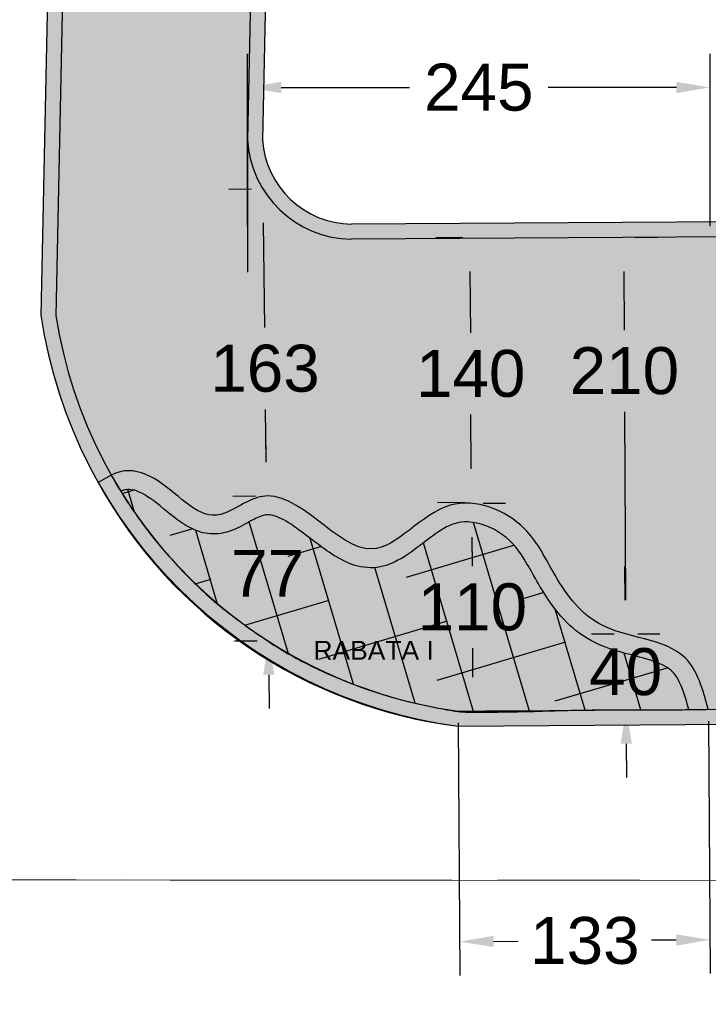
# Model space of a CAD drawing. Extents: x 5491056 to 5491224, y 5912897 to 5913097.
# Tile 7 of 16: x 5491175.23 to 5491178.89, y 5913041.45 to 5913046.69. Entities that reach past the tile are written whole.
import ezdxf

# ---------------------------------------------------------------- set-up
doc = ezdxf.new("R2010")
doc.units = 0
doc.header["$PDSIZE"] = 0.75
doc.linetypes.add('PRZER1-1', pattern=[1, 0.5, -0.5])
doc.linetypes.add('PRZER3-1', pattern=[2, 1.5, -0.5])
doc.layers.get('Defpoints').update_dxf_attribs({"linetype": 'CONTINUOUS'})
for name, color, linetype in [('AK_nawierzchnie', 18, 'CONTINUOUS'), ('AK_pomocnicza', 7, 'CONTINUOUS'), ('AK_wymiary', 7, 'CONTINUOUS')]:
    doc.layers.add(name, color=color, linetype=linetype)
for name, color, linetype, lineweight in [('GESDZI', 7, 'CONTINUOUS', 18), ('GESKKL', 82, 'CONTINUOUS', 18), ('GESUZY', 96, 'CONTINUOUS', 18)]:
    doc.layers.add(name, color=color, linetype=linetype, lineweight=lineweight)
doc.styles.add('Arial', font='arial.ttf')
doc.styles.get("Standard").update_dxf_attribs({"font": 'txt.shx'})
doc.dimstyles.new('ARIAL', dxfattribs={"dimtxt": 0.35, "dimasz": 0.18, "dimexe": 0.18, "dimexo": 0.0625, "dimgap": 0.09000000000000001, "dimtad": 0, "dimtih": 1, "dimtoh": 1, "dimdec": 4, "dimzin": 0, "dimdsep": 46, "dimtxsty": 'Arial', "dimcen": 0.09000000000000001, "dimadec": 0, "dimazin": 0, "dimtfac": 1, "dimtdec": 4, "dimtofl": 0, "dimtmove": 0, "dimatfit": 3, "dimfxl": 1, "dimtolj": 1, "dimtzin": 0, "dimarcsym": 0})

# ---------------------------------------------------------------- blocks, each defined once
blk = doc.blocks.new('4')
at = {"layer": 'AK_pomocnicza', "linetype": 'Continuous', "lineweight": -3, "true_color": 0xc7c8ca, "transparency": 33554597}
h = blk.add_hatch(color=9, dxfattribs=at)
h.dxf.hatch_style = 1
edge = h.paths.add_edge_path()
edge.add_spline(control_points=[(5491199.038278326, 5912995.101801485), (5491199.116499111, 5912995.176947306), (5491199.32375157, 5912995.376329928), (5491199.082785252, 5912995.800611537), (5491199.267429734, 5912996.158209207), (5491199.46956747, 5912996.44327386), (5491199.414526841, 5912996.923318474), (5491198.700160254, 5912996.999617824), (5491199.107067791, 5912997.707033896), (5491198.585958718, 5912997.889024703), (5491198.743501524, 5912998.212552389), (5491198.694845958, 5912998.430648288), (5491198.632382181, 5912998.479773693), (5491198.618974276, 5912998.490318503)], knot_values=[0.0004944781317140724, 0.0004944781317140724, 0.0004944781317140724, 0.0004944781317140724, 0.3001557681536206, 0.7953559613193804, 1.166203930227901, 1.437934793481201, 1.852438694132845, 2.331266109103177, 2.985748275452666, 3.238476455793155, 3.623125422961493, 3.808265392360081, 3.858867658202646, 3.858867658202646, 3.858867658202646, 3.858867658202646], degree=3, periodic=0)
edge.add_spline(control_points=[(5491198.618974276, 5912998.490318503), (5491198.610476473, 5912998.476819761), (5491198.592577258, 5912998.448386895), (5491198.575387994, 5912998.419511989), (5491198.566578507, 5912998.404221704)], knot_values=[0, 0, 0, 0, 0.04785189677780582, 0.1007921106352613, 0.1007921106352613, 0.1007921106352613, 0.1007921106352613], degree=3, periodic=0)
edge.add_spline(control_points=[(5491198.566578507, 5912998.404221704), (5491198.576927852, 5912998.39586588), (5491198.583075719, 5912998.390343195), (5491198.594485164, 5912998.376529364), (5491198.601101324, 5912998.363684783), (5491198.614373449, 5912998.311073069), (5491198.612642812, 5912998.261465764), (5491198.593008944, 5912998.146718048), (5491198.576087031, 5912998.083146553), (5491198.571515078, 5912997.982028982), (5491198.572996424, 5912997.949187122), (5491198.590723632, 5912997.881087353), (5491198.609486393, 5912997.844671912), (5491198.664216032, 5912997.78201161), (5491198.697967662, 5912997.759885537), (5491198.756708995, 5912997.721389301), (5491198.78257196, 5912997.705165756), (5491198.817808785, 5912997.676929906), (5491198.824776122, 5912997.668322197), (5491198.84092813, 5912997.636862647), (5491198.847062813, 5912997.607686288), (5491198.847048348, 5912997.49424606), (5491198.823870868, 5912997.392382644), (5491198.808031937, 5912997.249410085), (5491198.805504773, 5912997.208997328), (5491198.811951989, 5912997.126234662), (5491198.821072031, 5912997.083069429), (5491198.865005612, 5912997.001009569), (5491198.897303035, 5912996.968892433), (5491198.976792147, 5912996.910043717), (5491199.026508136, 5912996.887348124), (5491199.125913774, 5912996.842568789), (5491199.175406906, 5912996.821072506), (5491199.251872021, 5912996.774154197), (5491199.275800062, 5912996.751675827), (5491199.324796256, 5912996.67115916), (5491199.339547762, 5912996.601383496), (5491199.331266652, 5912996.464709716), (5491199.309744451, 5912996.406814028), (5491199.237403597, 5912996.280704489), (5491199.187031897, 5912996.209622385), (5491199.11869286, 5912996.077562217), (5491199.0950703, 5912996.022472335), (5491199.064162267, 5912995.903554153), (5491199.058266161, 5912995.837152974), (5491199.071410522, 5912995.694422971), (5491199.092550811, 5912995.621012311), (5491199.121384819, 5912995.500682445), (5491199.130430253, 5912995.451760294), (5491199.129577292, 5912995.376488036), (5491199.12233908, 5912995.352802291), (5491199.076615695, 5912995.281067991), (5491199.034994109, 5912995.237940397), (5491198.987490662, 5912995.191773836)], knot_values=[0.02442518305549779, 0.02442518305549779, 0.02442518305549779, 0.02442518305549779, 0.07268799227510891, 0.07268799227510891, 0.1619901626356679, 0.1619901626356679, 0.3311322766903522, 0.3311322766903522, 0.5002743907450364, 0.5002743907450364, 0.574983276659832, 0.574983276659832, 0.6496921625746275, 0.6496921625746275, 0.7460342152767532, 0.7460342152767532, 0.8382577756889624, 0.8382577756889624, 0.9304813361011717, 0.9304813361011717, 1.069461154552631, 1.069461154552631, 1.330944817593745, 1.330944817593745, 1.431544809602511, 1.431544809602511, 1.532144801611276, 1.532144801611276, 1.632744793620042, 1.632744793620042, 1.774730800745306, 1.774730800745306, 1.930205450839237, 1.930205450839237, 2.085680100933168, 2.085680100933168, 2.328115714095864, 2.328115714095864, 2.570551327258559, 2.570551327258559, 2.812986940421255, 2.812986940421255, 2.96744850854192, 2.96744850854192, 3.121910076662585, 3.121910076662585, 3.321450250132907, 3.321450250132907, 3.49004090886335, 3.49004090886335, 3.658631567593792, 3.658631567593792, 3.845735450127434, 3.845735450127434, 3.845735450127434, 3.845735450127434], degree=3, periodic=0)
edge.add_spline(control_points=[(5491198.566578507, 5912998.404221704), (5491198.566035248, 5912998.403278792), (5491198.538132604, 5912998.354750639), (5491198.491602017, 5912998.264572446), (5491198.433207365, 5912998.14049739), (5491198.387883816, 5912998.019787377), (5491198.343774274, 5912997.897437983), (5491198.305745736, 5912997.758491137), (5491198.272955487, 5912997.611778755), (5491198.253140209, 5912997.46034896), (5491198.231506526, 5912997.269228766), (5491198.228725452, 5912997.040296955), (5491198.257342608, 5912996.790416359), (5491198.303919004, 5912996.544766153), (5491198.355490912, 5912996.373579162), (5491198.402905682, 5912996.237641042), (5491198.467657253, 5912996.144542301), (5491198.56051567, 5912995.953996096), (5491198.714028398, 5912995.696304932), (5491198.87148555, 5912995.401488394), (5491198.981033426, 5912995.202766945), (5491199.031955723, 5912995.11247546), (5491199.037695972, 5912995.102781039), (5491199.038278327, 5912995.101801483)], knot_values=[0.1007921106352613, 0.1007921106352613, 0.1007921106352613, 0.1007921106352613, 0.1040567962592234, 0.2687292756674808, 0.4050342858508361, 0.5151394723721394, 0.6553967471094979, 0.7950311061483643, 0.9470142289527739, 1.105989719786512, 1.252863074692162, 1.523997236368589, 1.790422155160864, 2.006306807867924, 2.273036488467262, 2.326699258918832, 2.436802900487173, 2.610201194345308, 2.962560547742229, 3.335771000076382, 3.612924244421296, 3.64330609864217, 3.646724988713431, 3.646724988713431, 3.646724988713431, 3.646724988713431], degree=3, periodic=0)
at = {"layer": 'AK_pomocnicza', "linetype": 'Continuous', "lineweight": -3, "transparency": 33554597}
h = blk.add_hatch(color=253, dxfattribs=at)
h.dxf.hatch_style = 1
edge = h.paths.add_edge_path()
edge.add_spline(control_points=[(5491198.987490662, 5912995.191773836), (5491199.034994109, 5912995.237940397), (5491199.076615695, 5912995.281067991), (5491199.12233908, 5912995.352802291), (5491199.129577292, 5912995.376488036), (5491199.130430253, 5912995.451760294), (5491199.121384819, 5912995.500682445), (5491199.092550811, 5912995.621012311), (5491199.071410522, 5912995.694422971), (5491199.058266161, 5912995.837152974), (5491199.064162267, 5912995.903554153), (5491199.0950703, 5912996.022472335), (5491199.11869286, 5912996.077562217), (5491199.187031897, 5912996.209622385), (5491199.237403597, 5912996.280704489), (5491199.309744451, 5912996.406814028), (5491199.331266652, 5912996.464709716), (5491199.339547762, 5912996.601383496), (5491199.324796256, 5912996.67115916), (5491199.275800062, 5912996.751675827), (5491199.251872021, 5912996.774154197), (5491199.175406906, 5912996.821072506), (5491199.125913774, 5912996.842568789), (5491199.026508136, 5912996.887348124), (5491198.976792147, 5912996.910043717), (5491198.897303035, 5912996.968892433), (5491198.865005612, 5912997.001009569), (5491198.821072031, 5912997.083069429), (5491198.811951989, 5912997.126234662), (5491198.805504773, 5912997.208997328), (5491198.808031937, 5912997.249410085), (5491198.823870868, 5912997.392382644), (5491198.847048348, 5912997.49424606), (5491198.847062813, 5912997.607686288), (5491198.84092813, 5912997.636862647), (5491198.824776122, 5912997.668322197), (5491198.817808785, 5912997.676929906), (5491198.78257196, 5912997.705165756), (5491198.756708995, 5912997.721389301), (5491198.697967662, 5912997.759885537), (5491198.664216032, 5912997.78201161), (5491198.609486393, 5912997.844671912), (5491198.590723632, 5912997.881087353), (5491198.572996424, 5912997.949187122), (5491198.571515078, 5912997.982028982), (5491198.576087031, 5912998.083146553), (5491198.593008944, 5912998.146718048), (5491198.612642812, 5912998.261465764), (5491198.614373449, 5912998.311073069), (5491198.601101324, 5912998.363684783), (5491198.594485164, 5912998.376529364), (5491198.583075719, 5912998.390343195), (5491198.576927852, 5912998.39586588), (5491198.566578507, 5912998.404221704)], knot_values=[0.02442518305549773, 0.02442518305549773, 0.02442518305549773, 0.02442518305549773, 0.2115290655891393, 0.2115290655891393, 0.3801197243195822, 0.3801197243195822, 0.5487103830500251, 0.5487103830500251, 0.7482505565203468, 0.7482505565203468, 0.9027121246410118, 0.9027121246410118, 1.057173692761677, 1.057173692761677, 1.299609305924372, 1.299609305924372, 1.542044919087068, 1.542044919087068, 1.784480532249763, 1.784480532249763, 1.939955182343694, 1.939955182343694, 2.095429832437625, 2.095429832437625, 2.23741583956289, 2.23741583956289, 2.338015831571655, 2.338015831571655, 2.438615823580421, 2.438615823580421, 2.539215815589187, 2.539215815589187, 2.800699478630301, 2.800699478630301, 2.93967929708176, 2.93967929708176, 3.031902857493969, 3.031902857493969, 3.124126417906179, 3.124126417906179, 3.220468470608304, 3.220468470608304, 3.2951773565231, 3.2951773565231, 3.369886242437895, 3.369886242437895, 3.53902835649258, 3.53902835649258, 3.708170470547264, 3.708170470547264, 3.797472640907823, 3.797472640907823, 3.845735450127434, 3.845735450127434, 3.845735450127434, 3.845735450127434], degree=3, periodic=0)
edge.add_spline(control_points=[(5491198.566578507, 5912998.404221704), (5491198.566035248, 5912998.403278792), (5491198.538132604, 5912998.354750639), (5491198.491602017, 5912998.264572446), (5491198.433207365, 5912998.14049739), (5491198.387883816, 5912998.019787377), (5491198.343774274, 5912997.897437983), (5491198.305745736, 5912997.758491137), (5491198.272955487, 5912997.611778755), (5491198.253140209, 5912997.46034896), (5491198.231506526, 5912997.269228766), (5491198.228725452, 5912997.040296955), (5491198.257342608, 5912996.790416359), (5491198.303919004, 5912996.544766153), (5491198.355490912, 5912996.373579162), (5491198.402905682, 5912996.237641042), (5491198.467657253, 5912996.144542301), (5491198.56051567, 5912995.953996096), (5491198.714028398, 5912995.696304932), (5491198.87148555, 5912995.401488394), (5491198.981033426, 5912995.202766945), (5491199.031955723, 5912995.11247546), (5491199.037695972, 5912995.102781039), (5491199.038278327, 5912995.101801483)], knot_values=[0.1007921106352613, 0.1007921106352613, 0.1007921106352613, 0.1007921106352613, 0.1040567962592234, 0.2687292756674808, 0.4050342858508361, 0.5151394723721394, 0.6553967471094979, 0.7950311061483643, 0.9470142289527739, 1.105989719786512, 1.252863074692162, 1.523997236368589, 1.790422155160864, 2.006306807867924, 2.273036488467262, 2.326699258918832, 2.436802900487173, 2.610201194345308, 2.962560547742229, 3.335771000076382, 3.612924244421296, 3.64330609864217, 3.646724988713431, 3.646724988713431, 3.646724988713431, 3.646724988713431], degree=3, periodic=0)
at = {"layer": 'AK_pomocnicza', "linetype": 'Continuous', "lineweight": -3}
h = blk.add_hatch(dxfattribs=at)
h.set_pattern_fill('ANSI38', color=253, scale=0.09)
h.set_pattern_definition([(45, (5491198.784136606, 5912996.753011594), (-0.202055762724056, 0.202055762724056), []), (135, (5491198.784136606, 5912996.753011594), (-0.6061672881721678, 0.202055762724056), [0.714375, -0.428625])])
edge = h.paths.add_edge_path()
edge.add_spline(control_points=[(5491198.987490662, 5912995.191773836), (5491199.034994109, 5912995.237940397), (5491199.076615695, 5912995.281067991), (5491199.12233908, 5912995.352802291), (5491199.129577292, 5912995.376488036), (5491199.130430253, 5912995.451760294), (5491199.121384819, 5912995.500682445), (5491199.092550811, 5912995.621012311), (5491199.071410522, 5912995.694422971), (5491199.058266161, 5912995.837152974), (5491199.064162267, 5912995.903554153), (5491199.0950703, 5912996.022472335), (5491199.11869286, 5912996.077562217), (5491199.187031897, 5912996.209622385), (5491199.237403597, 5912996.280704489), (5491199.309744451, 5912996.406814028), (5491199.331266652, 5912996.464709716), (5491199.339547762, 5912996.601383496), (5491199.324796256, 5912996.67115916), (5491199.275800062, 5912996.751675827), (5491199.251872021, 5912996.774154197), (5491199.175406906, 5912996.821072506), (5491199.125913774, 5912996.842568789), (5491199.026508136, 5912996.887348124), (5491198.976792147, 5912996.910043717), (5491198.897303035, 5912996.968892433), (5491198.865005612, 5912997.001009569), (5491198.821072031, 5912997.083069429), (5491198.811951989, 5912997.126234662), (5491198.805504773, 5912997.208997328), (5491198.808031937, 5912997.249410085), (5491198.823870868, 5912997.392382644), (5491198.847048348, 5912997.49424606), (5491198.847062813, 5912997.607686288), (5491198.84092813, 5912997.636862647), (5491198.824776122, 5912997.668322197), (5491198.817808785, 5912997.676929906), (5491198.78257196, 5912997.705165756), (5491198.756708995, 5912997.721389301), (5491198.697967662, 5912997.759885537), (5491198.664216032, 5912997.78201161), (5491198.609486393, 5912997.844671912), (5491198.590723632, 5912997.881087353), (5491198.572996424, 5912997.949187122), (5491198.571515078, 5912997.982028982), (5491198.576087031, 5912998.083146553), (5491198.593008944, 5912998.146718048), (5491198.612642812, 5912998.261465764), (5491198.614373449, 5912998.311073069), (5491198.601101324, 5912998.363684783), (5491198.594485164, 5912998.376529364), (5491198.583075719, 5912998.390343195), (5491198.576927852, 5912998.39586588), (5491198.566578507, 5912998.404221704)], knot_values=[0.02442518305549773, 0.02442518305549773, 0.02442518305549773, 0.02442518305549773, 0.2115290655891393, 0.2115290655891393, 0.3801197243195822, 0.3801197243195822, 0.5487103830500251, 0.5487103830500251, 0.7482505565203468, 0.7482505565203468, 0.9027121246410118, 0.9027121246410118, 1.057173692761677, 1.057173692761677, 1.299609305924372, 1.299609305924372, 1.542044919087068, 1.542044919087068, 1.784480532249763, 1.784480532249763, 1.939955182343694, 1.939955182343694, 2.095429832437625, 2.095429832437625, 2.23741583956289, 2.23741583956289, 2.338015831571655, 2.338015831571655, 2.438615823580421, 2.438615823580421, 2.539215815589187, 2.539215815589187, 2.800699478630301, 2.800699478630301, 2.93967929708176, 2.93967929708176, 3.031902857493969, 3.031902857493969, 3.124126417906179, 3.124126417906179, 3.220468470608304, 3.220468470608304, 3.2951773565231, 3.2951773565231, 3.369886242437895, 3.369886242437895, 3.53902835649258, 3.53902835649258, 3.708170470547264, 3.708170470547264, 3.797472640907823, 3.797472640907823, 3.845735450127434, 3.845735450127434, 3.845735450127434, 3.845735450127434], degree=3, periodic=0)
edge.add_spline(control_points=[(5491198.566578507, 5912998.404221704), (5491198.566035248, 5912998.403278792), (5491198.538132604, 5912998.354750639), (5491198.491602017, 5912998.264572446), (5491198.433207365, 5912998.14049739), (5491198.387883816, 5912998.019787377), (5491198.343774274, 5912997.897437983), (5491198.305745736, 5912997.758491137), (5491198.272955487, 5912997.611778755), (5491198.253140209, 5912997.46034896), (5491198.231506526, 5912997.269228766), (5491198.228725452, 5912997.040296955), (5491198.257342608, 5912996.790416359), (5491198.303919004, 5912996.544766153), (5491198.355490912, 5912996.373579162), (5491198.402905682, 5912996.237641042), (5491198.467657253, 5912996.144542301), (5491198.56051567, 5912995.953996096), (5491198.714028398, 5912995.696304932), (5491198.87148555, 5912995.401488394), (5491198.981033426, 5912995.202766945), (5491199.031955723, 5912995.11247546), (5491199.037695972, 5912995.102781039), (5491199.038278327, 5912995.101801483)], knot_values=[0.1007921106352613, 0.1007921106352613, 0.1007921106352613, 0.1007921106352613, 0.1040567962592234, 0.2687292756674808, 0.4050342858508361, 0.5151394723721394, 0.6553967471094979, 0.7950311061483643, 0.9470142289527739, 1.105989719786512, 1.252863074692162, 1.523997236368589, 1.790422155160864, 2.006306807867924, 2.273036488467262, 2.326699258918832, 2.436802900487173, 2.610201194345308, 2.962560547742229, 3.335771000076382, 3.612924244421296, 3.64330609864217, 3.646724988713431, 3.646724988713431, 3.646724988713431, 3.646724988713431], degree=3, periodic=0)
for points, knots in [([(5491198.618974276, 5912998.490318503), (5491198.610476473, 5912998.476819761), (5491198.591997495, 5912998.447465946), (5491198.546229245, 5912998.370442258), (5491198.491602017, 5912998.264572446), (5491198.433207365, 5912998.14049739), (5491198.387883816, 5912998.019787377), (5491198.343774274, 5912997.897437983), (5491198.305745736, 5912997.758491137), (5491198.272955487, 5912997.611778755), (5491198.253140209, 5912997.46034896), (5491198.231506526, 5912997.269228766), (5491198.228725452, 5912997.040296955), (5491198.257342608, 5912996.790416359), (5491198.303919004, 5912996.544766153), (5491198.355490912, 5912996.373579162), (5491198.402905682, 5912996.237641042), (5491198.458804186, 5912996.13926072), (5491198.56051567, 5912995.953996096), (5491198.714028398, 5912995.696304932), (5491198.87148555, 5912995.401488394), (5491198.981033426, 5912995.202766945), (5491199.031955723, 5912995.11247546), (5491199.037695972, 5912995.102781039), (5491199.038278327, 5912995.101801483)], [0, 0, 0, 0, 0.04785189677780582, 0.1040567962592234, 0.2687292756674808, 0.4050342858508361, 0.5151394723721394, 0.6553967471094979, 0.7950311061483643, 0.9470142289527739, 1.105989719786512, 1.252863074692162, 1.523997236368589, 1.790422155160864, 2.006306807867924, 2.273036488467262, 2.326699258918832, 2.436802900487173, 2.610201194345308, 2.962560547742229, 3.335771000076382, 3.612924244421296, 3.64330609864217, 3.646724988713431, 3.646724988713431, 3.646724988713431, 3.646724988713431]), ([(5491199.038252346, 5912995.101776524), (5491199.116481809, 5912995.176930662), (5491199.323758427, 5912995.376317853), (5491199.082785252, 5912995.800611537), (5491199.267429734, 5912996.158209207), (5491199.46956747, 5912996.44327386), (5491199.414526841, 5912996.923318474), (5491198.700160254, 5912996.999617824), (5491199.107067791, 5912997.707033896), (5491198.585958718, 5912997.889024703), (5491198.743501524, 5912998.212552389), (5491198.694845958, 5912998.430648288), (5491198.632382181, 5912998.479773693), (5491198.618974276, 5912998.490318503)], [0.0004613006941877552, 0.0004613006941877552, 0.0004613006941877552, 0.0004613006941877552, 0.3001557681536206, 0.7953559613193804, 1.166203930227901, 1.437934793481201, 1.852438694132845, 2.331266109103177, 2.985748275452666, 3.238476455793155, 3.623125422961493, 3.808265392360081, 3.858867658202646, 3.858867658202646, 3.858867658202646, 3.858867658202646]), ([(5491198.987490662, 5912995.191773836), (5491199.034994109, 5912995.237940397), (5491199.076615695, 5912995.281067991), (5491199.12233908, 5912995.352802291), (5491199.129577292, 5912995.376488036), (5491199.130430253, 5912995.451760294), (5491199.121384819, 5912995.500682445), (5491199.092550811, 5912995.621012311), (5491199.071410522, 5912995.694422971), (5491199.058266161, 5912995.837152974), (5491199.064162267, 5912995.903554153), (5491199.0950703, 5912996.022472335), (5491199.11869286, 5912996.077562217), (5491199.187031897, 5912996.209622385), (5491199.237403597, 5912996.280704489), (5491199.309744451, 5912996.406814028), (5491199.331266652, 5912996.464709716), (5491199.339547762, 5912996.601383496), (5491199.324796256, 5912996.67115916), (5491199.275800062, 5912996.751675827), (5491199.251872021, 5912996.774154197), (5491199.175406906, 5912996.821072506), (5491199.125913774, 5912996.842568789), (5491199.026508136, 5912996.887348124), (5491198.976792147, 5912996.910043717), (5491198.897303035, 5912996.968892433), (5491198.865005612, 5912997.001009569), (5491198.821072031, 5912997.083069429), (5491198.811951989, 5912997.126234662), (5491198.805504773, 5912997.208997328), (5491198.808031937, 5912997.249410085), (5491198.823870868, 5912997.392382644), (5491198.847048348, 5912997.49424606), (5491198.847062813, 5912997.607686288), (5491198.84092813, 5912997.636862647), (5491198.824776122, 5912997.668322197), (5491198.817808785, 5912997.676929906), (5491198.78257196, 5912997.705165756), (5491198.756708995, 5912997.721389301), (5491198.697967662, 5912997.759885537), (5491198.664216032, 5912997.78201161), (5491198.609486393, 5912997.844671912), (5491198.590723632, 5912997.881087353), (5491198.572996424, 5912997.949187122), (5491198.571515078, 5912997.982028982), (5491198.576087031, 5912998.083146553), (5491198.593008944, 5912998.146718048), (5491198.612642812, 5912998.261465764), (5491198.614373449, 5912998.311073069), (5491198.601101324, 5912998.363684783), (5491198.594485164, 5912998.376529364), (5491198.583075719, 5912998.390343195), (5491198.576927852, 5912998.39586588), (5491198.566578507, 5912998.404221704)], [0.02442518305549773, 0.02442518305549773, 0.02442518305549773, 0.02442518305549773, 0.2115290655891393, 0.2115290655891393, 0.3801197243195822, 0.3801197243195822, 0.5487103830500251, 0.5487103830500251, 0.7482505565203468, 0.7482505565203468, 0.9027121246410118, 0.9027121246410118, 1.057173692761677, 1.057173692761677, 1.299609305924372, 1.299609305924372, 1.542044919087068, 1.542044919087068, 1.784480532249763, 1.784480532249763, 1.939955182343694, 1.939955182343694, 2.095429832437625, 2.095429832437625, 2.23741583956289, 2.23741583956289, 2.338015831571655, 2.338015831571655, 2.438615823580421, 2.438615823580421, 2.539215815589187, 2.539215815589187, 2.800699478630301, 2.800699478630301, 2.93967929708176, 2.93967929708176, 3.031902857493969, 3.031902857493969, 3.124126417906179, 3.124126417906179, 3.220468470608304, 3.220468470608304, 3.2951773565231, 3.2951773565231, 3.369886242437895, 3.369886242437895, 3.53902835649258, 3.53902835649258, 3.708170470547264, 3.708170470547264, 3.797472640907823, 3.797472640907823, 3.845735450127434, 3.845735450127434, 3.845735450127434, 3.845735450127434])]:
    blk.add_open_spline(points, degree=3, knots=knots, dxfattribs=at)
blk = doc.blocks.new('*D86')
at = {"layer": 'AK_pomocnicza', "color": 0, "linetype": 'Continuous', "lineweight": -2, "transparency": 16777216}
for p, q in [((5491176.440824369, 5913045.595259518), (5491176.440824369, 5913046.513602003)), ((5491178.90398316, 5913045.595259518), (5491178.90398316, 5913046.513602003)), ((5491176.620824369, 5913046.333602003), (5491177.303157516, 5913046.333602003)), ((5491178.72398316, 5913046.333602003), (5491178.041650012, 5913046.333602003))]:
    blk.add_line(p, q, dxfattribs=at)
at = {"layer": 'AK_pomocnicza', "color": 0, "linetype": 'Continuous', "lineweight": -3, "transparency": 16777216}
for points in [[(5491176.620824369, 5913046.363602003), (5491176.620824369, 5913046.303602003), (5491176.440824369, 5913046.333602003)], [(5491178.72398316, 5913046.363602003), (5491178.72398316, 5913046.303602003), (5491178.90398316, 5913046.333602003)]]:
    blk.add_solid(points, dxfattribs=at)
at = {"layer": 'Defpoints', "color": 0, "linetype": 'Continuous', "lineweight": -3, "transparency": 16777216}
for p in [(5491176.440824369, 5913046.333602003), (5491176.440824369, 5913045.532759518), (5491178.90398316, 5913045.532759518)]:
    blk.add_point(p, dxfattribs=at)
at = {"layer": 'AK_pomocnicza', "color": 0, "linetype": 'Continuous', "lineweight": -3, "transparency": 16777216, "insert": (5491177.672403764, 5913046.333602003), "char_height": 0.25, "attachment_point": 5, "style": 'Arial'}
blk.add_mtext('\\A1;245', dxfattribs=at)
blk = doc.blocks.new('*D88')
at = {"layer": 'AK_pomocnicza', "color": 0, "linetype": 'Continuous', "lineweight": -2, "transparency": 16777216}
for p, q in [((5491177.562085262, 5913042.951443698), (5491177.572124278, 5913041.607104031)), ((5491178.894589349, 5913042.96139433), (5491178.904628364, 5913041.617054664)), ((5491178.723289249, 5913041.795705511), (5491178.591442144, 5913041.794720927)), ((5491177.750775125, 5913041.788443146), (5491177.882622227, 5913041.78942773))]:
    blk.add_line(p, q, dxfattribs=at)
at = {"layer": 'AK_pomocnicza', "color": 0, "linetype": 'Continuous', "lineweight": -3, "transparency": 16777216}
for points in [[(5491177.750551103, 5913041.81844231), (5491177.750999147, 5913041.758443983), (5491177.570780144, 5913041.787099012)], [(5491178.723065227, 5913041.825704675), (5491178.723513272, 5913041.765706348), (5491178.90328423, 5913041.797049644)]]:
    blk.add_solid(points, dxfattribs=at)
at = {"layer": 'Defpoints', "color": 0, "linetype": 'Continuous', "lineweight": -3, "transparency": 16777216}
for p in [(5491177.561618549, 5913043.013941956), (5491178.894122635, 5913043.023892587), (5491177.570780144, 5913041.787099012)]:
    blk.add_point(p, dxfattribs=at)
at = {"layer": 'AK_pomocnicza', "color": 0, "linetype": 'Continuous', "lineweight": -3, "transparency": 16777216, "insert": (5491178.237032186, 5913041.792074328), "char_height": 0.25, "attachment_point": 5, "style": 'Arial'}
blk.add_mtext('\\A1;133', dxfattribs=at)
blk = doc.blocks.new('*D99')
at = {"layer": 'AK_pomocnicza', "color": 0, "linetype": 'Continuous', "lineweight": -2, "transparency": 16777216}
for p, q in [((5491177.696442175, 5913044.121091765), (5491177.813938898, 5913044.121969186)), ((5491177.635288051, 5913043.940630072), (5491177.636448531, 5913043.785228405)), ((5491177.640859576, 5913043.194538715), (5491177.639699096, 5913043.34994038)), ((5491177.704701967, 5913043.015010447), (5491177.82219869, 5913043.015887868))]:
    blk.add_line(p, q, dxfattribs=at)
at = {"layer": 'AK_pomocnicza', "color": 0, "linetype": 'Continuous', "lineweight": -3, "transparency": 16777216}
for points in [[(5491177.665287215, 5913043.940854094), (5491177.605288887, 5913043.94040605), (5491177.633943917, 5913044.120625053)], [(5491177.67085874, 5913043.194762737), (5491177.610860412, 5913043.194314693), (5491177.642203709, 5913043.014543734)]]:
    blk.add_solid(points, dxfattribs=at)
at = {"layer": 'Defpoints', "color": 0, "linetype": 'Continuous', "lineweight": -3, "transparency": 16777216}
for p in [(5491177.633943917, 5913044.120625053), (5491177.642203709, 5913043.014543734), (5491177.642203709, 5913043.014543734)]:
    blk.add_point(p, dxfattribs=at)
at = {"layer": 'AK_pomocnicza', "color": 0, "linetype": 'Continuous', "lineweight": -3, "transparency": 16777216, "insert": (5491177.638073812, 5913043.567584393), "char_height": 0.35, "attachment_point": 5, "style": 'Arial'}
blk.add_mtext('\\A1;{\\H0.71429x;110}', dxfattribs=at)
blk = doc.blocks.new('*D100')
at = {"layer": 'AK_pomocnicza', "color": 0, "linetype": 'Continuous', "lineweight": -2, "transparency": 16777216}
for p, q in [((5491176.540840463, 5913044.339365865), (5491176.538660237, 5913044.519352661)), ((5491176.482766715, 5913044.1586492), (5491176.363033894, 5913044.157198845)), ((5491176.492109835, 5913043.38733538), (5491176.372377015, 5913043.385885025)), ((5491176.554544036, 5913043.208078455), (5491176.556724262, 5913043.028091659))]:
    blk.add_line(p, q, dxfattribs=at)
at = {"layer": 'AK_pomocnicza', "color": 0, "linetype": 'Continuous', "lineweight": -3, "transparency": 16777216}
for points in [[(5491176.570838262, 5913044.339729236), (5491176.510842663, 5913044.339002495), (5491176.543020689, 5913044.159379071)], [(5491176.584541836, 5913043.208441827), (5491176.524546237, 5913043.207715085), (5491176.55236381, 5913043.388065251)]]:
    blk.add_solid(points, dxfattribs=at)
at = {"layer": 'Defpoints', "color": 0, "linetype": 'Continuous', "lineweight": -3, "transparency": 16777216}
for p in [(5491176.54526213, 5913044.159406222), (5491176.55236381, 5913043.388065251), (5491176.55460525, 5913043.388092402)]:
    blk.add_point(p, dxfattribs=at)
at = {"layer": 'AK_pomocnicza', "color": 0, "linetype": 'Continuous', "lineweight": -3, "transparency": 16777216, "insert": (5491176.548008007, 5913043.747655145), "char_height": 0.35, "attachment_point": 5, "style": 'Arial'}
blk.add_mtext('\\A1;{\\H0.71429x;77}', dxfattribs=at)
blk = doc.blocks.new('*D101')
at = {"layer": 'AK_pomocnicza', "color": 0, "linetype": 'Continuous', "lineweight": -2, "transparency": 16777216}
for p, q in [((5491178.451524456, 5913043.60432582), (5491178.450180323, 5913043.784320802)), ((5491178.393772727, 5913043.423889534), (5491178.272873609, 5913043.422986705)), ((5491178.396787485, 5913043.020178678), (5491178.275888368, 5913043.019275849)), ((5491178.457227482, 5913042.840625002), (5491178.458571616, 5913042.66063002))]:
    blk.add_line(p, q, dxfattribs=at)
at = {"layer": 'AK_pomocnicza', "color": 0, "linetype": 'Continuous', "lineweight": -3, "transparency": 16777216}
for points in [[(5491178.48152362, 5913043.604549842), (5491178.421525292, 5913043.604101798), (5491178.45286859, 5913043.424330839)], [(5491178.487226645, 5913042.840849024), (5491178.427228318, 5913042.84040098), (5491178.455883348, 5913043.020619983)]]:
    blk.add_solid(points, dxfattribs=at)
at = {"layer": 'Defpoints', "color": 0, "linetype": 'Continuous', "lineweight": -3, "transparency": 16777216}
for p in [(5491178.456270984, 5913043.424356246), (5491178.455883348, 5913043.020619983), (5491178.459285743, 5913043.02064539)]:
    blk.add_point(p, dxfattribs=at)
at = {"layer": 'AK_pomocnicza', "color": 0, "linetype": 'Continuous', "lineweight": -3, "transparency": 16777216, "insert": (5491178.454375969, 5913043.222475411), "char_height": 0.35, "attachment_point": 5, "style": 'Arial'}
blk.add_mtext('\\A1;{\\H0.71429x;40}', dxfattribs=at)
blk = doc.blocks.new('*D111')
at = {"layer": 'AK_pomocnicza', "color": 0, "linetype": 'Continuous', "lineweight": -2, "transparency": 16777216}
for p, q in [((5491177.586673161, 5913045.533710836), (5491177.444281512, 5913045.532817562)), ((5491177.62540715, 5913045.353950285), (5491177.627452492, 5913045.027913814)), ((5491177.631989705, 5913044.30466179), (5491177.630183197, 5913044.592627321)), ((5491177.595514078, 5913044.124429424), (5491177.453122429, 5913044.123536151))]:
    blk.add_line(p, q, dxfattribs=at)
at = {"layer": 'AK_pomocnicza', "color": 0, "linetype": 'Continuous', "lineweight": -3, "transparency": 16777216}
for points in [[(5491177.65540656, 5913045.354138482), (5491177.59540774, 5913045.353762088), (5491177.62427797, 5913045.533946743)], [(5491177.661989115, 5913044.304849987), (5491177.601990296, 5913044.304473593), (5491177.633118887, 5913044.124665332)]]:
    blk.add_solid(points, dxfattribs=at)
at = {"layer": 'Defpoints', "color": 0, "linetype": 'Continuous', "lineweight": -3, "transparency": 16777216}
for p in [(5491177.62427797, 5913045.533946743), (5491177.649171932, 5913045.534102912), (5491177.658012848, 5913044.124821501)]:
    blk.add_point(p, dxfattribs=at)
at = {"layer": 'AK_pomocnicza', "color": 0, "linetype": 'Continuous', "lineweight": -3, "transparency": 16777216, "insert": (5491177.628817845, 5913044.810270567), "char_height": 0.25, "attachment_point": 5, "style": 'Arial'}
blk.add_mtext('\\A1;140', dxfattribs=at)
blk = doc.blocks.new('*D112')
at = {"layer": 'AK_pomocnicza', "color": 0, "linetype": 'Continuous', "lineweight": -2, "transparency": 16777216}
for p, q in [((5491176.46073488, 5913045.792406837), (5491176.341376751, 5913045.790797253)), ((5491176.523787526, 5913045.613240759), (5491176.53130952, 5913045.055450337)), ((5491176.540966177, 5913044.339364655), (5491176.537181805, 5913044.61999331)), ((5491176.48276781, 5913044.158563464), (5491176.363409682, 5913044.15695388))]:
    blk.add_line(p, q, dxfattribs=at)
at = {"layer": 'AK_pomocnicza', "color": 0, "linetype": 'Continuous', "lineweight": -3, "transparency": 16777216}
for points in [[(5491176.553784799, 5913045.613645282), (5491176.493790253, 5913045.612836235), (5491176.521360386, 5913045.793224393)], [(5491176.57096345, 5913044.339769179), (5491176.510968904, 5913044.338960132), (5491176.543393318, 5913044.15938102)]]:
    blk.add_solid(points, dxfattribs=at)
at = {"layer": 'Defpoints', "color": 0, "linetype": 'Continuous', "lineweight": -3, "transparency": 16777216}
for p in [(5491176.521360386, 5913045.793224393), (5491176.523229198, 5913045.793249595), (5491176.545262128, 5913044.159406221)]:
    blk.add_point(p, dxfattribs=at)
at = {"layer": 'AK_pomocnicza', "color": 0, "linetype": 'Continuous', "lineweight": -3, "transparency": 16777216, "insert": (5491176.534245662, 5913044.837721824), "char_height": 0.25, "attachment_point": 5, "style": 'Arial'}
blk.add_mtext('\\A1;163', dxfattribs=at)
blk = doc.blocks.new('*D113')
at = {"layer": 'AK_pomocnicza', "color": 0, "linetype": 'Continuous', "lineweight": -2, "transparency": 16777216}
for p, q in [((5491178.505528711, 5913045.535429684), (5491178.623026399, 5913045.536166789)), ((5491178.444159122, 5913045.35504115), (5491178.446120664, 5913045.042362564)), ((5491178.455141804, 5913043.604352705), (5491178.448851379, 5913044.607074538)), ((5491178.518769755, 5913043.424748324), (5491178.636267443, 5913043.425485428))]:
    blk.add_line(p, q, dxfattribs=at)
at = {"layer": 'AK_pomocnicza', "color": 0, "linetype": 'Continuous', "lineweight": -3, "transparency": 16777216}
for points in [[(5491178.474158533, 5913045.355229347), (5491178.414159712, 5913045.354852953), (5491178.443029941, 5913045.535037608)], [(5491178.485141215, 5913043.604540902), (5491178.425142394, 5913043.604164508), (5491178.456270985, 5913043.424356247)]]:
    blk.add_solid(points, dxfattribs=at)
at = {"layer": 'Defpoints', "color": 0, "linetype": 'Continuous', "lineweight": -3, "transparency": 16777216}
for p in [(5491178.44302994, 5913045.535037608), (5491178.443029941, 5913045.535037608), (5491178.456270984, 5913043.424356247)]:
    blk.add_point(p, dxfattribs=at)
at = {"layer": 'AK_pomocnicza', "color": 0, "linetype": 'Continuous', "lineweight": -3, "transparency": 16777216, "insert": (5491178.447486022, 5913044.824718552), "char_height": 0.35, "attachment_point": 5, "style": 'Arial'}
blk.add_mtext('\\A1;{\\H0.71429x;210}', dxfattribs=at)

msp = doc.modelspace()

# ---------------------------------------------------------------- hatches: boundary and pattern name
at = {"layer": 'AK_nawierzchnie', "linetype": 'Continuous', "lineweight": -3, "true_color": 0xc7c8ca, "transparency": 33554534}
h = msp.add_hatch(color=9, dxfattribs=at)
h.dxf.hatch_style = 1
h.paths.add_polyline_path([(5491177.01336121, 5913069.5179371, -0.4197288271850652), (5491177.4499732, 5913069.928789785), (5491179.078291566, 5913069.863975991), (5491180.012584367, 5913069.819048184, 0.4142135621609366), (5491180.536023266, 5913070.294455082), (5491180.622457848, 5913072.091898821), (5491175.914167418, 5913072.320726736), (5491175.710743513, 5913062.668098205), (5491175.789246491, 5913062.664279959), (5491175.990202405, 5913072.236936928), (5491180.538709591, 5913072.015874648), (5491180.456116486, 5913070.298316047, -0.4142264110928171), (5491180.016426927, 5913069.898955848), (5491179.082134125, 5913069.943883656), (5491177.45313559, 5913070.008727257, 0.4197173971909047), (5491176.933378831, 5913069.519616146), (5491176.78844657, 5913062.615680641), (5491176.868382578, 5913062.611792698)])
h.paths.add_polyline_path([(5491176.520806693, 5913046.054806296), (5491176.868382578, 5913062.611792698), (5491176.78844657, 5913062.615680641), (5491176.440824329, 5913046.056486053, 0.405666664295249), (5491177.016184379, 5913045.526086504), (5491184.702868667, 5913045.57430777), (5491184.713515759, 5913045.654369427), (5491177.014532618, 5913045.606062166, -0.4018117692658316)])
h = msp.add_hatch(color=9, dxfattribs=at)
h.dxf.hatch_style = 1
h.paths.add_polyline_path([(5491175.492418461, 5913044.799856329), (5491175.427276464, 5913044.741220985, 0.2930659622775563), (5491177.562215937, 5913042.933944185), (5491184.358486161, 5913042.984696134), (5491184.369135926, 5913043.064777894), (5491177.561618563, 5913043.013941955, -0.2952682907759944)])
h.paths.add_polyline_path([(5491175.789246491, 5913062.664279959), (5491175.710743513, 5913062.668098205), (5491175.340976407, 5913045.122350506, 0.037757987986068), (5491175.427276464, 5913044.741220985), (5491175.492418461, 5913044.799856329, -0.03269310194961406), (5491175.420958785, 5913045.120671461)])
at = {"layer": 'AK_nawierzchnie', "linetype": 'Continuous', "lineweight": -3, "true_color": 0xdfd1bd, "transparency": 33554534}
h = msp.add_hatch(color=254, dxfattribs=at)
h.dxf.hatch_style = 1
h.paths.add_polyline_path([(5491176.78844657, 5913062.615680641), (5491175.789246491, 5913062.664279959), (5491175.420958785, 5913045.120671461, 0.03269310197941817), (5491175.492418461, 5913044.799856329), (5491176.550807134, 5913045.752528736, -0.14699928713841), (5491176.440824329, 5913046.056486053)])
h.paths.add_polyline_path([(5491177.016184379, 5913045.526086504, -0.2441104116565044), (5491176.550807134, 5913045.752528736), (5491175.492418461, 5913044.799856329, 0.2952682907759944), (5491177.561618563, 5913043.013941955), (5491184.369135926, 5913043.064777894), (5491184.702868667, 5913045.57430777)])

# ---------------------------------------------------------------- linework, layer by layer
at = {"layer": 'AK_nawierzchnie', "color": 18, "linetype": 'Continuous', "lineweight": -3, "true_color": 0x000000}
for p, q in [((5491175.914167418, 5913072.320726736), (5491175.340976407, 5913045.122350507)), ((5491175.990203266, 5913072.236977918), (5491175.420958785, 5913045.120671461)), ((5491176.933378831, 5913069.519616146), (5491176.440824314, 5913046.056485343)), ((5491177.01336121, 5913069.5179371), (5491176.520806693, 5913046.054806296)), ((5491190.557405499, 5913045.691036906), (5491176.995101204, 5913045.605940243)), ((5491190.557907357, 5913045.611038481), (5491176.994024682, 5913045.525947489)), ((5491177.561618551, 5913043.013941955), (5491190.565154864, 5913043.111047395)), ((5491177.562215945, 5913042.933944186), (5491190.565752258, 5913043.031049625))]:
    msp.add_line(p, q, dxfattribs=at)
at = {"layer": 'AK_nawierzchnie', "color": 18, "linetype": 'Continuous', "lineweight": 0}
msp.add_line((5491177.652234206, 5913042.934616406), (5491184.387886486, 5913042.984915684), dxfattribs=at)
at = {"layer": 'AK_nawierzchnie', "color": 18, "linetype": 'Continuous', "lineweight": -3, "true_color": 0x000000}
for centre, radius, start, end in [((5491177.001582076, 5913046.087512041), 0.5616154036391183, 183.1669441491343, 269.2289744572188), ((5491177.00179245, 5913046.088025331), 0.4821315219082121, 183.9508299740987, 269.2047968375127), ((5491177.904031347, 5913045.50237377), 2.591074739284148, 188.4337810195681, 262.4194257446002), ((5491177.907299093, 5913045.50612291), 2.516040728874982, 188.8122790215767, 262.1031159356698), ((5491177.877261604, 5913045.4628421), 2.548446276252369, 208.8917082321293, 262.8987780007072)]:
    msp.add_arc(centre, radius, start, end, dxfattribs=at)
at = {"layer": 'AK_wymiary', "color": 18, "linetype": 'Continuous', "lineweight": -3, "true_color": 0x000000}
for p, q in [((5491176.440824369, 5913046.056485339), (5491176.440824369, 5913045.350672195)), ((5491175.715509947, 5913044.270661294), (5491175.646009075, 5913044.231545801))]:
    msp.add_line(p, q, dxfattribs=at)
at = {"layer": 'GESDZI', "color": 251, "linetype": 'Continuous', "lineweight": 13, "true_color": 0x636466, "elevation": 10.22, "flags": 128}
msp.add_lwpolyline([(5491170.929074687, 5913022.80376322), (5491179.528435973, 5913042.11311124), (5491173.774203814, 5913042.116615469), (5491174.414549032, 5913072.392897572), (5491162.677047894, 5913073.04739513), (5491154.833236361, 5913025.577724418)], dxfattribs=at)
at = {"layer": 'GESDZI', "color": 251, "linetype": 'Continuous', "lineweight": 18, "true_color": 0x636466, "elevation": 10.22}
msp.add_lwpolyline([(5491202.497021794, 5913071.042481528), (5491174.414549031, 5913072.392897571), (5491173.774203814, 5913042.116615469), (5491179.528435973, 5913042.11311124), (5491192.320725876, 5913042.228951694), (5491205.521347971, 5913070.892644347)], close=True, dxfattribs=at)
at = {"layer": 'GESKKL', "color": 252, "linetype": 'PRZER3-1', "lineweight": 13, "true_color": 0x939598, "elevation": 10.06}
msp.add_lwpolyline([(5491170.929074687, 5913022.80376322), (5491179.528435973, 5913042.11311124), (5491173.774203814, 5913042.116615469), (5491174.414549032, 5913072.392897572), (5491162.677047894, 5913073.04739513), (5491154.833236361, 5913025.577724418)], dxfattribs=at)
at = {"layer": 'GESUZY', "color": 252, "linetype": 'PRZER1-1', "lineweight": 13, "true_color": 0x939598, "elevation": 10.08}
msp.add_lwpolyline([(5491170.929074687, 5913022.80376322), (5491179.528435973, 5913042.11311124), (5491173.774203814, 5913042.116615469), (5491174.414549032, 5913072.392897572), (5491162.677047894, 5913073.04739513), (5491154.833236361, 5913025.577724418)], dxfattribs=at)
at = {"layer": 'GESUZY', "color": 252, "linetype": 'PRZER1-1', "lineweight": 18, "true_color": 0x939598, "elevation": 10.08}
msp.add_lwpolyline([(5491202.497021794, 5913071.042481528), (5491174.414549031, 5913072.392897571), (5491173.774203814, 5913042.116615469), (5491179.528435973, 5913042.11311124), (5491192.320725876, 5913042.228951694), (5491205.521347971, 5913070.892644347)], close=True, dxfattribs=at)

# ---------------------------------------------------------------- block references
at = {"layer": 'AK_pomocnicza', "linetype": 'Continuous', "lineweight": -3, "rotation": 61.5294752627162}
msp.add_blockref('4', (8071380.137139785, -1732827.724221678), dxfattribs=at)

# ---------------------------------------------------------------- texts
at = {"layer": 'AK_pomocnicza', "color": 18, "linetype": 'Continuous', "lineweight": -3, "true_color": 0x000000, "insert": (5491176.792166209, 5913043.388331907), "char_height": 0.1006607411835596, "attachment_point": 1}
msp.add_mtext_dynamic_manual_height_columns('{\\fArial|b0|i0|c238|p34;RABATA I}', width=0.8435232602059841, gutter_width=0.503303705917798, heights=[0], dxfattribs=at)

# ---------------------------------------------------------------- dimensions: what is measured, and where the dimension line sits
at = {"layer": 'AK_pomocnicza', "color": 18, "linetype": 'Continuous', "lineweight": -3, "true_color": 0x000000}
dim = msp.add_linear_dim(base=(5491176.440824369, 5913046.333602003), p1=(5491178.90398316, 5913045.532759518), p2=(5491176.440824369, 5913045.532759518), text='245', dimstyle='ARIAL', override={"dimtxt": 0.25}, dxfattribs=at)
dim.commit()
dim.dimension.update_dxf_attribs({"geometry": '*D86', "text_midpoint": (5491177.672403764, 5913046.333602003)})
for base, p1, p2, angle, text, picture, middle in [((5491176.521360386, 5913045.793224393), (5491176.54526213, 5913044.159406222), (5491176.523229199, 5913045.793249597), 90.77260613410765, '163', '*D112', (5491176.534245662, 5913044.837721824)), ((5491177.62427797, 5913045.533946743), (5491177.658012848, 5913044.124821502), (5491177.649171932, 5913045.534102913), 90.35943180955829, '140', '*D111', (5491177.628817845, 5913044.810270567))]:
    dim = msp.add_linear_dim(base=base, p1=p1, p2=p2, angle=angle, text=text, dimstyle='ARIAL', override={"dimtxt": 0.25}, dxfattribs=at)
    dim.commit()
    dim.dimension.update_dxf_attribs({"geometry": picture, "text_midpoint": middle, "dimtype": 161})
for base, p1, p2, angle, text, picture, middle in [((5491178.443029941, 5913045.535037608), (5491178.456270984, 5913043.424356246), (5491178.44302994, 5913045.535037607), 90.35943179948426, '{\\H0.71429x;210}', '*D113', (5491178.447486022, 5913044.824718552)), ((5491176.55236381, 5913043.388065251), (5491176.54526213, 5913044.159406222), (5491176.554605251, 5913043.388092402), 270.69400446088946, '{\\H0.71429x;77}', '*D100', (5491176.548008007, 5913043.747655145)), ((5491178.455883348, 5913043.020619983), (5491178.456270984, 5913043.424356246), (5491178.459285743, 5913043.02064539), 270.427855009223, '{\\H0.71429x;40}', '*D101', (5491178.454375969, 5913043.222475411))]:
    dim = msp.add_linear_dim(base=base, p1=p1, p2=p2, angle=angle, text=text, dimstyle='ARIAL', dxfattribs=at)
    dim.commit()
    dim.dimension.update_dxf_attribs({"geometry": picture, "text_midpoint": middle, "dimtype": 161})
dim = msp.add_aligned_dim(p1=(5491177.633943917, 5913044.120625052), p2=(5491177.642203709, 5913043.014543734), distance=0, text='{\\H0.71429x;110}', dimstyle='ARIAL', dxfattribs=at)
dim.commit()
dim.dimension.update_dxf_attribs({"geometry": '*D99', "text_midpoint": (5491177.638073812, 5913043.567584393)})
dim = msp.add_aligned_dim(p1=(5491178.894122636, 5913043.023892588), p2=(5491177.56161855, 5913043.013941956), distance=1.2268771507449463, text='133', dimstyle='ARIAL', override={"dimtxt": 0.25}, dxfattribs=at)
dim.commit()
dim.dimension.update_dxf_attribs({"geometry": '*D88', "text_midpoint": (5491178.237032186, 5913041.792074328)})

doc.saveas('drawing.dxf')
